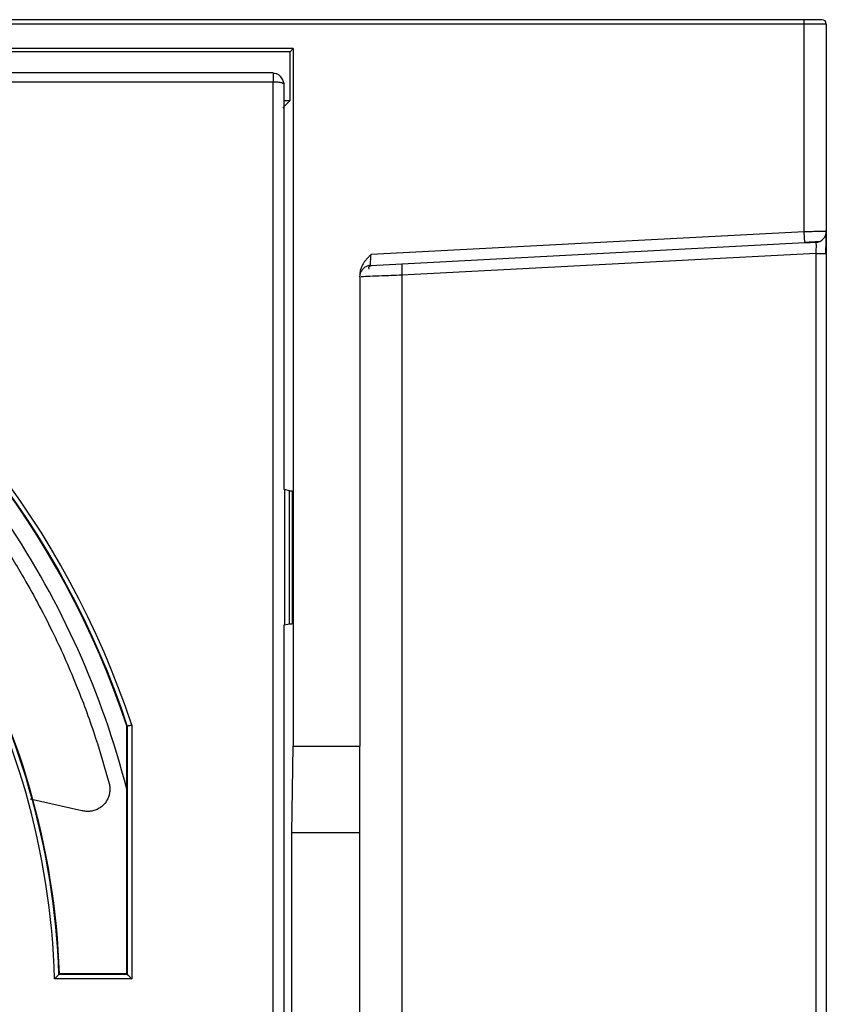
# Model space of a CAD drawing. Header units: inches. Extents: x -16 to 112, y 241 to 387.
# Tile 9 of 9: x 79 to 108, y 352 to 387. Entities that reach past the tile are written whole.
import ezdxf

# ---------------------------------------------------------------- set-up
doc = ezdxf.new("R2010")
doc.units = ezdxf.units.IN
doc.header["$MEASUREMENT"] = 0

# ---------------------------------------------------------------- blocks, each defined once
blk = doc.blocks.new('block 3')
at = {"color": 7, "lineweight": 25}
blk.add_open_spline([(91.249, 378.333), (91.266, 378.37), (91.282, 378.406), (91.306, 378.44), (91.33, 378.473), (91.36, 378.504), (91.394, 378.53), (91.426, 378.555), (91.462, 378.576), (91.499, 378.592), (91.534, 378.606), (91.571, 378.615), (91.608, 378.624)], degree=3, knots=[0, 0, 0, 0, 1, 1, 1, 2, 2, 2, 3, 3, 3, 4, 4, 4, 4], dxfattribs=at)
blk = doc.blocks.new('block 4')
at = {"color": 7, "lineweight": 25}
blk.add_lwpolyline([(88.105, 385.539), (7.857, 385.539)], dxfattribs=at)
blk = doc.blocks.new('block 10')
at = {"color": 7, "lineweight": 25}
blk.add_open_spline([(88.484, 385.156), (88.484, 385.163), (88.483, 385.171), (88.482, 385.179), (88.477, 385.23), (88.455, 385.281), (88.427, 385.328), (88.411, 385.354), (88.393, 385.378), (88.373, 385.401), (88.351, 385.425), (88.325, 385.446), (88.297, 385.464), (88.268, 385.482), (88.237, 385.497), (88.204, 385.506), (88.169, 385.515), (88.132, 385.518), (88.096, 385.52)], degree=3, knots=[0, 0, 0, 0, 1, 1, 1, 2, 2, 2, 3, 3, 3, 4, 4, 4, 5, 5, 5, 6, 6, 6, 6], dxfattribs=at)
blk = doc.blocks.new('block 12')
at = {"color": 7, "lineweight": 25}
blk.add_open_spline([(107.243, 379.441), (107.315, 379.445), (107.386, 379.448), (107.452, 379.452), (107.518, 379.455), (107.579, 379.458), (107.63, 379.461), (107.681, 379.464), (107.724, 379.466), (107.749, 379.468), (107.774, 379.469), (107.783, 379.47), (107.791, 379.47)], degree=3, knots=[0, 0, 0, 0, 1, 1, 1, 2, 2, 2, 3, 3, 3, 4, 4, 4, 4], dxfattribs=at)
blk = doc.blocks.new('block 21')
at = {"color": 7, "lineweight": 25}
blk.add_open_spline([(91.557, 378.474), (91.548, 378.509), (91.54, 378.543), (91.553, 378.563), (91.566, 378.582), (91.596, 378.588), (91.627, 378.594)], degree=3, knots=[0, 0, 0, 0, 1, 1, 1, 2, 2, 2, 2], dxfattribs=at)
blk = doc.blocks.new('block 25')
at = {"color": 7, "lineweight": 25}
blk.add_open_spline([(107.998, 379.034), (108.002, 379.102), (108.007, 379.169), (108.011, 379.236), (108.014, 379.307), (108.017, 379.377), (108.019, 379.443), (108.021, 379.513), (108.022, 379.578), (108.023, 379.632), (108.023, 379.689), (108.023, 379.735), (108.023, 379.78)], degree=3, knots=[0, 0, 0, 0, 1, 1, 1, 2, 2, 2, 3, 3, 3, 4, 4, 4, 4], dxfattribs=at)
blk = doc.blocks.new('block 87')
at = {"color": 7, "lineweight": 25}
blk.add_open_spline([(91.624, 378.995), (91.596, 378.967), (91.568, 378.939), (91.541, 378.911), (91.515, 378.884), (91.49, 378.857), (91.465, 378.829), (91.44, 378.801), (91.416, 378.772), (91.393, 378.741), (91.373, 378.715), (91.354, 378.687), (91.336, 378.659), (91.313, 378.622), (91.293, 378.584), (91.276, 378.545), (91.259, 378.506), (91.245, 378.465), (91.237, 378.423), (91.229, 378.383), (91.226, 378.342), (91.224, 378.301)], degree=3, knots=[0, 0, 0, 0, 1, 1, 1, 2, 2, 2, 3, 3, 3, 4, 4, 4, 5, 5, 5, 6, 6, 6, 7, 7, 7, 7], dxfattribs=at)
blk = doc.blocks.new('block 88')
at = {"color": 7, "lineweight": 25}
blk.add_open_spline([(91.603, 378.593), (91.603, 378.594), (91.603, 378.596), (91.603, 378.603), (91.603, 378.608), (91.604, 378.617), (91.604, 378.625)], degree=3, knots=[0, 0, 0, 0, 1, 1, 1, 2, 2, 2, 2], dxfattribs=at)
blk = doc.blocks.new('block 89')
at = {"color": 7, "lineweight": 25}
blk.add_lwpolyline([(91.224, 378.194), (91.251, 378.337)], dxfattribs=at)
blk = doc.blocks.new('block 109')
at = {"color": 7, "lineweight": 25}
blk.add_open_spline([(88.103, 385.538), (88.103, 385.535), (88.103, 385.531), (88.103, 385.522), (88.103, 385.522), (88.103, 385.521), (88.103, 385.52)], degree=3, knots=[0, 0, 0, 0, 1, 1, 1, 2, 2, 2, 2], dxfattribs=at)
blk = doc.blocks.new('block 110')
at = {"color": 7, "lineweight": 25}
blk.add_lwpolyline([(7.857, 385.219), (88.103, 385.219)], dxfattribs=at)
blk = doc.blocks.new('block 174')
at = {"color": 7, "lineweight": 25}
blk.add_lwpolyline([(88.103, 318.968), (88.103, 385.219)], dxfattribs=at)
blk = doc.blocks.new('block 206')
at = {"color": 7, "lineweight": 25}
blk.add_open_spline([(83.005, 362.05), (80.648, 369.194), (75.834, 375.271), (69.418, 379.199)], degree=3, dxfattribs=at)
blk = doc.blocks.new('block 208')
at = {"color": 7, "lineweight": 25}
blk.add_open_spline([(80.23, 352.912), (79.955, 362.121), (75.073, 370.576), (67.235, 375.419)], degree=3, dxfattribs=at)
blk = doc.blocks.new('block 209')
at = {"color": 7, "lineweight": 25}
blk.add_lwpolyline([(83.005, 352.912), (80.23, 352.912)], dxfattribs=at)
blk = doc.blocks.new('block 210')
at = {"color": 7, "lineweight": 25}
blk.add_lwpolyline([(83.005, 362.05), (83.005, 352.912)], dxfattribs=at)
blk = doc.blocks.new('block 219')
at = {"color": 7, "lineweight": 25}
blk.add_lwpolyline([(107.223, 387.294), (-11.177, 387.294)], dxfattribs=at)
blk = doc.blocks.new('block 220')
at = {"color": 7, "lineweight": 25}
blk.add_lwpolyline([(107.223, 379.812), (107.223, 387.294)], dxfattribs=at)
blk = doc.blocks.new('block 221')
at = {"color": 7, "lineweight": 25}
blk.add_lwpolyline([(107.223, 379.812), (91.624, 378.995)], dxfattribs=at)
blk = doc.blocks.new('block 222')
at = {"color": 7, "lineweight": 25}
blk.add_lwpolyline([(91.224, 378.301), (91.224, 361.294)], dxfattribs=at)
blk = doc.blocks.new('block 223')
at = {"color": 7, "lineweight": 25}
blk.add_lwpolyline([(88.824, 361.294), (91.224, 361.294)], dxfattribs=at)
blk = doc.blocks.new('block 224')
at = {"color": 7, "lineweight": 25}
blk.add_lwpolyline([(88.824, 386.414), (88.824, 361.294)], dxfattribs=at)
blk = doc.blocks.new('block 225')
at = {"color": 7, "lineweight": 25}
blk.add_lwpolyline([(88.824, 386.414), (7.224, 386.414)], dxfattribs=at)
blk = doc.blocks.new('block 251')
at = {"color": 7, "lineweight": 25}
blk.add_lwpolyline([(107.244, 379.413), (107.223, 379.812)], dxfattribs=at)
blk = doc.blocks.new('block 252')
at = {"color": 7, "lineweight": 25}
blk.add_lwpolyline([(107.244, 379.413), (91.603, 378.593)], dxfattribs=at)
blk = doc.blocks.new('block 258')
at = {"color": 7, "lineweight": 25}
blk.add_open_spline([(88.485, 385.156), (88.489, 385.153), (88.493, 385.15), (88.496, 385.148), (88.501, 385.142), (88.503, 385.139), (88.503, 385.136), (88.503, 385.135), (88.503, 385.134), (88.502, 385.133)], degree=3, knots=[0, 0, 0, 0, 1, 1, 1, 2, 2, 2, 3, 3, 3, 3], dxfattribs=at)
blk = doc.blocks.new('block 268')
at = {"color": 7, "lineweight": 25}
blk.add_open_spline([(107.644, 379.434), (107.644, 379.434), (107.639, 379.434), (107.627, 379.433), (107.615, 379.432), (107.597, 379.431), (107.568, 379.43), (107.539, 379.428), (107.498, 379.426), (107.445, 379.423), (107.391, 379.42), (107.324, 379.417), (107.244, 379.413)], degree=3, knots=[0, 0, 0, 0, 1, 1, 1, 2, 2, 2, 3, 3, 3, 4, 4, 4, 4], dxfattribs=at)
blk = doc.blocks.new('block 269')
at = {"color": 7, "lineweight": 25}
blk.add_open_spline([(108.023, 379.833), (108.023, 379.833), (108.022, 379.833), (108.019, 379.833), (108.017, 379.833), (108.012, 379.833), (108.007, 379.833), (108.001, 379.833), (107.994, 379.832), (107.985, 379.832), (107.977, 379.832), (107.967, 379.832), (107.956, 379.831), (107.944, 379.831), (107.931, 379.831), (107.917, 379.83), (107.903, 379.83), (107.887, 379.83), (107.87, 379.829), (107.852, 379.829), (107.831, 379.828), (107.81, 379.828), (107.785, 379.827), (107.759, 379.826), (107.731, 379.826), (107.701, 379.825), (107.668, 379.824), (107.634, 379.823), (107.596, 379.822), (107.557, 379.821), (107.516, 379.82), (107.471, 379.819), (107.425, 379.818), (107.378, 379.816), (107.327, 379.815), (107.275, 379.814), (107.223, 379.812)], degree=3, knots=[0, 0, 0, 0, 1, 1, 1, 2, 2, 2, 3, 3, 3, 4, 4, 4, 5, 5, 5, 6, 6, 6, 7, 7, 7, 8, 8, 8, 9, 9, 9, 10, 10, 10, 11, 11, 11, 12, 12, 12, 12], dxfattribs=at)
blk = doc.blocks.new('block 270')
at = {"color": 7, "lineweight": 25}
blk.add_open_spline([(107.644, 379.434), (107.857, 379.445), (108.023, 379.62), (108.023, 379.833)], degree=3, dxfattribs=at)
blk = doc.blocks.new('block 272')
at = {"color": 7, "lineweight": 25}
blk.add_lwpolyline([(88.502, 370.531), (88.502, 385.133)], dxfattribs=at)
blk = doc.blocks.new('block 274')
at = {"color": 7, "lineweight": 25}
blk.add_lwpolyline([(88.503, 370.531), (88.503, 365.656)], dxfattribs=at)
blk = doc.blocks.new('block 275')
at = {"color": 7, "lineweight": 25}
blk.add_lwpolyline([(88.502, 338.531), (88.502, 365.656)], dxfattribs=at)
blk = doc.blocks.new('block 280')
at = {"color": 7, "lineweight": 25}
blk.add_lwpolyline([(108.023, 387.294), (107.223, 387.294)], dxfattribs=at)
blk = doc.blocks.new('block 281')
at = {"color": 7, "lineweight": 25}
blk.add_lwpolyline([(108.023, 387.294), (108.023, 379.833)], dxfattribs=at)
blk = doc.blocks.new('block 305')
at = {"color": 7, "lineweight": 25}
blk.add_open_spline([(82.846, 362.025), (82.847, 362.025), (82.848, 362.025), (82.851, 362.025), (82.853, 362.026), (82.856, 362.026), (82.861, 362.027), (82.865, 362.028), (82.87, 362.029), (82.876, 362.03), (82.882, 362.03), (82.889, 362.032), (82.897, 362.033), (82.909, 362.035), (82.923, 362.037), (82.938, 362.039), (82.959, 362.043), (82.982, 362.046), (83.005, 362.05)], degree=3, knots=[0, 0, 0, 0, 1, 1, 1, 2, 2, 2, 3, 3, 3, 4, 4, 4, 5, 5, 5, 6, 6, 6, 6], dxfattribs=at)
blk = doc.blocks.new('block 306')
at = {"color": 7, "lineweight": 25}
blk.add_open_spline([(82.846, 362.025), (80.515, 369.069), (75.782, 375.07), (69.474, 378.977)], degree=3, dxfattribs=at)
blk = doc.blocks.new('block 315')
at = {"color": 7, "lineweight": 25}
blk.add_open_spline([(80.384, 353.071), (80.059, 362.223), (75.213, 370.616), (67.45, 375.473)], degree=3, dxfattribs=at)
blk = doc.blocks.new('block 316')
at = {"color": 7, "lineweight": 25}
blk.add_open_spline([(80.384, 353.071), (80.383, 353.07), (80.381, 353.069), (80.379, 353.066), (80.377, 353.064), (80.373, 353.06), (80.369, 353.056), (80.365, 353.052), (80.36, 353.047), (80.354, 353.041), (80.348, 353.035), (80.342, 353.028), (80.335, 353.02), (80.328, 353.013), (80.321, 353.006), (80.313, 352.998), (80.304, 352.989), (80.296, 352.98), (80.286, 352.97), (80.279, 352.962), (80.271, 352.955), (80.263, 352.946), (80.252, 352.935), (80.241, 352.924), (80.23, 352.912)], degree=3, knots=[0, 0, 0, 0, 1, 1, 1, 2, 2, 2, 3, 3, 3, 4, 4, 4, 5, 5, 5, 6, 6, 6, 7, 7, 7, 8, 8, 8, 8], dxfattribs=at)
blk = doc.blocks.new('block 357')
at = {"color": 7, "lineweight": 25}
blk.add_lwpolyline([(82.846, 362.025), (82.846, 353.071)], dxfattribs=at)
blk = doc.blocks.new('block 358')
at = {"color": 7, "lineweight": 25}
blk.add_open_spline([(82.846, 353.071), (82.847, 353.07), (82.849, 353.069), (82.851, 353.066), (82.853, 353.064), (82.857, 353.06), (82.861, 353.056), (82.865, 353.052), (82.871, 353.046), (82.876, 353.041), (82.883, 353.034), (82.89, 353.028), (82.897, 353.02), (82.904, 353.013), (82.912, 353.005), (82.919, 352.998), (82.928, 352.989), (82.938, 352.98), (82.947, 352.97), (82.955, 352.962), (82.963, 352.954), (82.971, 352.946), (82.982, 352.935), (82.994, 352.924), (83.005, 352.912)], degree=3, knots=[0, 0, 0, 0, 1, 1, 1, 2, 2, 2, 3, 3, 3, 4, 4, 4, 5, 5, 5, 6, 6, 6, 7, 7, 7, 8, 8, 8, 8], dxfattribs=at)
blk = doc.blocks.new('block 366')
at = {"color": 7, "lineweight": 25}
blk.add_lwpolyline([(82.846, 353.071), (80.384, 353.071)], dxfattribs=at)
blk = doc.blocks.new('block 451')
at = {"color": 7, "lineweight": 25}
blk.add_lwpolyline([(88.712, 384.542), (88.453, 384.283)], dxfattribs=at)
blk = doc.blocks.new('block 452')
at = {"color": 7, "lineweight": 25}
blk.add_lwpolyline([(88.712, 384.542), (88.712, 386.302)], dxfattribs=at)
blk = doc.blocks.new('block 453')
at = {"color": 7, "lineweight": 25}
blk.add_lwpolyline([(88.824, 386.414), (88.712, 386.302)], dxfattribs=at)
blk = doc.blocks.new('block 454')
at = {"color": 7, "lineweight": 25}
blk.add_lwpolyline([(88.769, 358.173), (88.824, 361.294)], dxfattribs=at)
blk = doc.blocks.new('block 455')
at = {"color": 7, "lineweight": 25}
blk.add_lwpolyline([(88.769, 346.014), (88.769, 358.173)], dxfattribs=at)
blk = doc.blocks.new('block 459')
at = {"color": 7, "lineweight": 25}
blk.add_lwpolyline([(88.779, 370.493), (88.779, 365.694)], dxfattribs=at)
blk = doc.blocks.new('block 462')
at = {"color": 7, "lineweight": 25}
blk.add_lwpolyline([(107.223, 387.454), (-11.177, 387.454)], dxfattribs=at)
blk = doc.blocks.new('block 463')
at = {"color": 7, "lineweight": 25}
blk.add_lwpolyline([(107.223, 387.294), (107.223, 387.454)], dxfattribs=at)
blk = doc.blocks.new('block 464')
at = {"color": 7, "lineweight": 25}
blk.add_lwpolyline([(107.864, 387.454), (107.223, 387.454)], dxfattribs=at)
blk = doc.blocks.new('block 465')
at = {"color": 7, "lineweight": 25}
blk.add_open_spline([(108.023, 387.294), (108.023, 387.382), (107.952, 387.454), (107.864, 387.454)], degree=3, dxfattribs=at)
blk = doc.blocks.new('block 466')
at = {"color": 7, "lineweight": 25}
blk.add_lwpolyline([(88.712, 386.302), (7.335, 386.302)], dxfattribs=at)
blk = doc.blocks.new('block 469')
at = {"color": 7, "lineweight": 25}
blk.add_lwpolyline([(91.224, 358.173), (88.769, 358.173)], dxfattribs=at)
blk = doc.blocks.new('block 470')
at = {"color": 7, "lineweight": 25}
blk.add_lwpolyline([(91.224, 358.173), (91.224, 361.294)], dxfattribs=at)
blk = doc.blocks.new('block 486')
at = {"color": 7, "lineweight": 25}
blk.add_lwpolyline([(82.846, 362.025), (82.833, 362.023), (82.824, 362.021)], dxfattribs=at)
blk = doc.blocks.new('block 487')
at = {"color": 7, "lineweight": 25}
blk.add_open_spline([(82.824, 362.021), (80.497, 369.052), (75.775, 375.042), (69.482, 378.946)], degree=3, dxfattribs=at)
blk = doc.blocks.new('block 507')
at = {"color": 7, "lineweight": 25}
blk.add_open_spline([(80.405, 353.094), (80.074, 362.237), (75.233, 370.621), (67.48, 375.48)], degree=3, dxfattribs=at)
blk = doc.blocks.new('block 508')
at = {"color": 7, "lineweight": 25}
blk.add_lwpolyline([(80.405, 353.094), (80.393, 353.081), (80.384, 353.071)], dxfattribs=at)
blk = doc.blocks.new('block 544')
at = {"color": 7, "lineweight": 25}
blk.add_lwpolyline([(82.824, 353.094), (82.846, 353.071)], dxfattribs=at)
blk = doc.blocks.new('block 545')
at = {"color": 7, "lineweight": 25}
blk.add_lwpolyline([(82.824, 353.094), (82.824, 362.021)], dxfattribs=at)
blk = doc.blocks.new('block 552')
at = {"color": 7, "lineweight": 25}
blk.add_lwpolyline([(82.824, 353.094), (80.405, 353.094)], dxfattribs=at)
blk = doc.blocks.new('block 647')
at = {"color": 7, "lineweight": 25}
blk.add_lwpolyline([(88.692, 370.493), (88.505, 370.531)], dxfattribs=at)
blk = doc.blocks.new('block 648')
at = {"color": 7, "lineweight": 25}
blk.add_lwpolyline([(88.692, 365.694), (88.692, 370.493)], dxfattribs=at)
blk = doc.blocks.new('block 649')
at = {"color": 7, "lineweight": 25}
blk.add_lwpolyline([(88.503, 365.656), (88.692, 365.694)], dxfattribs=at)
blk = doc.blocks.new('block 697')
at = {"color": 7, "lineweight": 25}
blk.add_lwpolyline([(88.692, 365.694), (88.779, 365.694)], dxfattribs=at)
blk = doc.blocks.new('block 698')
at = {"color": 7, "lineweight": 25}
blk.add_lwpolyline([(88.692, 370.493), (88.779, 370.493)], dxfattribs=at)
blk = doc.blocks.new('block 739')
at = {"color": 7, "lineweight": 25}
blk.add_open_spline([(82.824, 359.743), (81.945, 363.191), (80.478, 366.461), (78.488, 369.411)], degree=3, dxfattribs=at)
blk = doc.blocks.new('block 740')
at = {"color": 7, "lineweight": 25}
blk.add_lwpolyline([(91.224, 346.014), (91.224, 358.173)], dxfattribs=at)
blk = doc.blocks.new('block 782')
at = {"color": 7, "lineweight": 25}
blk.add_lwpolyline([(88.502, 384.542), (88.712, 384.542)], dxfattribs=at)
blk = doc.blocks.new('block 830')
at = {"color": 7, "lineweight": 25}
blk.add_open_spline([(78.084, 368.993), (78.157, 368.888), (78.23, 368.783), (78.302, 368.676), (78.59, 368.251), (78.862, 367.797), (79.126, 367.335), (79.502, 366.68), (79.863, 366.007), (80.201, 365.309), (80.501, 364.689), (80.782, 364.048), (81.046, 363.391), (81.282, 362.804), (81.504, 362.204), (81.704, 361.585), (81.877, 361.048), (82.034, 360.497), (82.192, 359.947)], degree=3, knots=[0, 0, 0, 0, 1, 1, 1, 2, 2, 2, 3, 3, 3, 4, 4, 4, 5, 5, 5, 6, 6, 6, 6], dxfattribs=at)
blk = doc.blocks.new('block 831')
at = {"color": 7, "lineweight": 25}
blk.add_open_spline([(82.192, 359.947), (82.197, 359.923), (82.203, 359.899), (82.207, 359.876), (82.212, 359.852), (82.214, 359.827), (82.216, 359.803), (82.218, 359.779), (82.219, 359.755), (82.219, 359.731), (82.219, 359.706), (82.217, 359.682), (82.215, 359.658), (82.21, 359.614), (82.202, 359.571), (82.19, 359.528), (82.178, 359.483), (82.162, 359.439), (82.141, 359.396), (82.107, 359.324), (82.062, 359.257), (82.007, 359.198), (81.956, 359.143), (81.897, 359.095), (81.833, 359.055), (81.786, 359.027), (81.735, 359.003), (81.683, 358.985), (81.632, 358.967), (81.578, 358.954), (81.524, 358.947), (81.471, 358.94), (81.417, 358.937), (81.364, 358.942), (81.312, 358.946), (81.261, 358.957), (81.21, 358.968)], degree=3, knots=[0, 0, 0, 0, 1, 1, 1, 2, 2, 2, 3, 3, 3, 4, 4, 4, 5, 5, 5, 6, 6, 6, 7, 7, 7, 8, 8, 8, 9, 9, 9, 10, 10, 10, 11, 11, 11, 12, 12, 12, 12], dxfattribs=at)
blk = doc.blocks.new('block 832')
at = {"color": 7, "lineweight": 25}
blk.add_lwpolyline([(81.21, 358.968), (79.348, 359.39)], dxfattribs=at)
blk = doc.blocks.new('block 899')
at = {"color": 7, "lineweight": 25}
blk.add_open_spline([(92.74, 378.653), (92.726, 378.52), (92.726, 378.386), (92.74, 378.253)], degree=3, dxfattribs=at)
blk = doc.blocks.new('block 900')
at = {"color": 7, "lineweight": 25}
blk.add_lwpolyline([(92.74, 378.253), (92.74, 324.734)], dxfattribs=at)
blk = doc.blocks.new('block 904')
at = {"color": 7, "lineweight": 25}
blk.add_lwpolyline([(107.644, 379.034), (92.74, 378.253)], dxfattribs=at)
blk = doc.blocks.new('block 905')
at = {"color": 7, "lineweight": 25}
blk.add_open_spline([(107.644, 379.434), (107.65, 379.434), (107.653, 379.391), (107.653, 379.317), (107.653, 379.243), (107.65, 379.139), (107.644, 379.034)], degree=3, knots=[0, 0, 0, 0, 1, 1, 1, 2, 2, 2, 2], dxfattribs=at)
blk = doc.blocks.new('block 909')
at = {"color": 7, "lineweight": 25}
blk.add_lwpolyline([(107.644, 379.034), (107.644, 323.953)], dxfattribs=at)
blk = doc.blocks.new('block 912')
at = {"color": 7, "lineweight": 25}
blk.add_lwpolyline([(107.644, 379.034), (108.023, 379.034)], dxfattribs=at)
blk = doc.blocks.new('block 913')
at = {"color": 7, "lineweight": 25}
blk.add_open_spline([(108.023, 379.833), (108.023, 379.832), (108.023, 379.832), (108.023, 379.829), (108.023, 379.827), (108.023, 379.823), (108.023, 379.818), (108.023, 379.813), (108.023, 379.807), (108.023, 379.799), (108.023, 379.791), (108.023, 379.783), (108.023, 379.773), (108.023, 379.752), (108.023, 379.727), (108.023, 379.698), (108.023, 379.669), (108.023, 379.636), (108.023, 379.599), (108.023, 379.562), (108.023, 379.522), (108.023, 379.478), (108.023, 379.434), (108.023, 379.387), (108.023, 379.338), (108.023, 379.291), (108.023, 379.241), (108.023, 379.19), (108.023, 379.139), (108.023, 379.087), (108.023, 379.034)], degree=3, knots=[0, 0, 0, 0, 1, 1, 1, 2, 2, 2, 3, 3, 3, 4, 4, 4, 5, 5, 5, 6, 6, 6, 7, 7, 7, 8, 8, 8, 9, 9, 9, 10, 10, 10, 10], dxfattribs=at)
blk = doc.blocks.new('block 915')
at = {"color": 7, "lineweight": 25}
blk.add_lwpolyline([(108.023, 379.034), (108.023, 323.913)], dxfattribs=at)
blk = doc.blocks.new('block 944')
at = {"color": 253, "lineweight": 25}
blk.add_open_spline([(91.604, 378.625), (91.604, 378.628), (91.605, 378.63), (91.605, 378.633), (91.605, 378.645), (91.606, 378.664), (91.607, 378.685), (91.609, 378.707), (91.61, 378.731), (91.611, 378.757), (91.613, 378.786), (91.614, 378.817), (91.616, 378.851), (91.619, 378.896), (91.621, 378.946), (91.624, 378.995)], degree=3, knots=[0, 0, 0, 0, 1, 1, 1, 2, 2, 2, 3, 3, 3, 4, 4, 4, 5, 5, 5, 5], dxfattribs=at)
blk = doc.blocks.new('block 945')
at = {"color": 253, "lineweight": 25}
blk.add_open_spline([(88.103, 385.52), (88.103, 385.512), (88.103, 385.504), (88.103, 385.495), (88.103, 385.484), (88.103, 385.47), (88.103, 385.455), (88.103, 385.44), (88.103, 385.424), (88.103, 385.406), (88.103, 385.388), (88.103, 385.368), (88.103, 385.348), (88.103, 385.328), (88.103, 385.307), (88.103, 385.285), (88.103, 385.263), (88.103, 385.241), (88.103, 385.219)], degree=3, knots=[0, 0, 0, 0, 1, 1, 1, 2, 2, 2, 3, 3, 3, 4, 4, 4, 5, 5, 5, 6, 6, 6, 6], dxfattribs=at)
blk = doc.blocks.new('block 949')
at = {"color": 253, "lineweight": 25}
blk.add_open_spline([(88.103, 385.219), (88.131, 385.219), (88.159, 385.219), (88.187, 385.217), (88.215, 385.216), (88.243, 385.214), (88.269, 385.211), (88.296, 385.208), (88.321, 385.205), (88.345, 385.2), (88.369, 385.196), (88.39, 385.191), (88.41, 385.186), (88.44, 385.177), (88.465, 385.169), (88.478, 385.16), (88.481, 385.159), (88.483, 385.157), (88.485, 385.156)], degree=3, knots=[0, 0, 0, 0, 1, 1, 1, 2, 2, 2, 3, 3, 3, 4, 4, 4, 5, 5, 5, 6, 6, 6, 6], dxfattribs=at)
blk = doc.blocks.new('block 958')
at = {"color": 253, "lineweight": 25}
blk.add_open_spline([(92.74, 378.253), (92.606, 378.248), (92.473, 378.243), (92.345, 378.238), (92.231, 378.233), (92.122, 378.229), (92.02, 378.225), (91.856, 378.219), (91.712, 378.213), (91.587, 378.208), (91.464, 378.203), (91.36, 378.199), (91.313, 378.197), (91.293, 378.196), (91.283, 378.196), (91.273, 378.196)], degree=3, knots=[0, 0, 0, 0, 1, 1, 1, 2, 2, 2, 3, 3, 3, 4, 4, 4, 5, 5, 5, 5], dxfattribs=at)

msp = doc.modelspace()

# ---------------------------------------------------------------- block references
for name in ['block 462', 'block 219', 'block 463', 'block 464', 'block 220', 'block 280', 'block 465', 'block 281', 'block 225', 'block 466', 'block 453', 'block 452', 'block 224', 'block 4', 'block 10', 'block 109', 'block 945', 'block 110', 'block 174', 'block 949', 'block 258', 'block 272', 'block 451', 'block 782', 'block 221', 'block 269', 'block 251', 'block 270', 'block 25', 'block 913', 'block 252', 'block 12', 'block 268', 'block 905', 'block 206', 'block 904', 'block 909', 'block 912', 'block 915', 'block 306', 'block 487', 'block 87', 'block 944', 'block 89', 'block 3', 'block 21', 'block 88', 'block 899', 'block 222', 'block 958', 'block 900', 'block 208', 'block 315', 'block 507', 'block 274', 'block 647', 'block 648', 'block 698', 'block 459', 'block 739', 'block 830', 'block 275', 'block 649', 'block 697', 'block 486', 'block 545', 'block 305', 'block 357', 'block 210', 'block 454', 'block 223', 'block 470', 'block 831', 'block 832', 'block 455', 'block 469', 'block 740', 'block 316', 'block 209', 'block 508', 'block 366', 'block 552', 'block 544', 'block 358']:
    msp.add_blockref(name, (0, 0))

doc.saveas('drawing.dxf')
